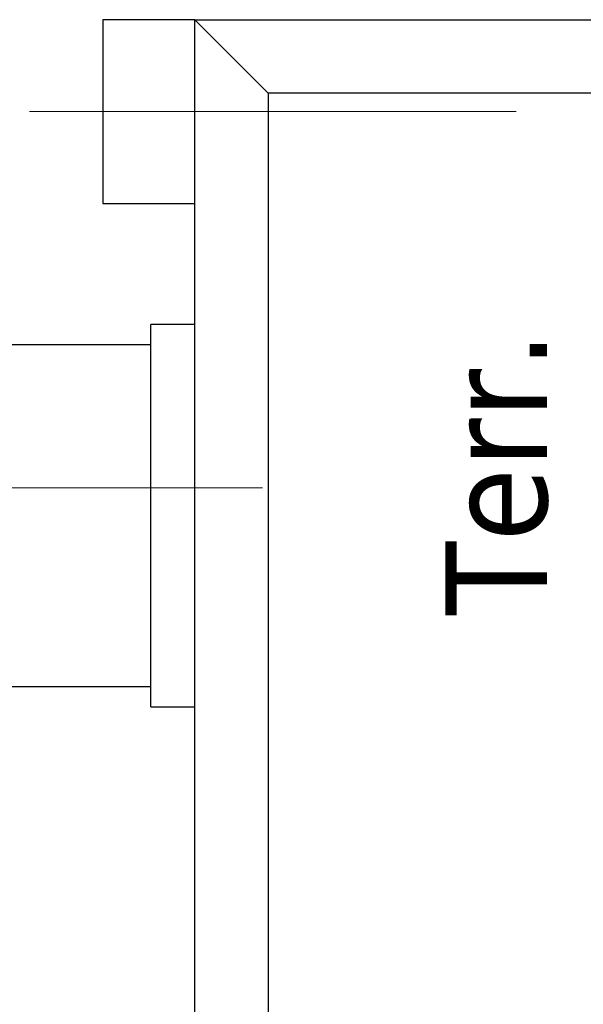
# Model space of a CAD drawing. Header units: millimetres. Extents: x 262469 to 275208, y -32539 to 9411.
# Tile 116 of 256: x 267929 to 267948, y -14020 to -13986. Entities that reach past the tile are written whole.
import ezdxf
from ezdxf.enums import TextEntityAlignment as Align

# ---------------------------------------------------------------- set-up
doc = ezdxf.new("R2010")
doc.units = ezdxf.units.MM
doc.header["$LTSCALE"] = 100
doc.layers.add('$ IE_TELETECHNIKA', color=5, linetype='Continuous', lineweight=30)
doc.styles.add('TAHOMA', font='tahoma.ttf', dxfattribs={"width": 0.85})

msp = doc.modelspace()

# ---------------------------------------------------------------- linework, layer by layer
at = {"layer": '$ IE_TELETECHNIKA', "color": 7, "linetype": 'Continuous'}
for p, q in [((267934.646, -13985.908), (267931.496, -13985.908)), ((267931.496, -13985.908), (267931.496, -13992.207)), ((267934.646, -13985.908), (268186.607, -13985.908)), ((267934.646, -13985.908), (267937.165, -13988.428)), ((267934.646, -13989.058), (267934.646, -13985.908)), ((268184.087, -13988.428), (267937.165, -13988.428)), ((267937.165, -13988.428), (267937.165, -14118.187)), ((267934.646, -14117.558), (267934.646, -13989.058)), ((267931.496, -13992.207), (267934.646, -13992.207)), ((267934.646, -13996.364), (267933.134, -13996.364)), ((267933.134, -14009.466), (267933.134, -13996.364)), ((267933.134, -13997.057), (267927.601, -13997.057)), ((267927.886, -14008.774), (267933.134, -14008.774)), ((267933.134, -14009.466), (267934.646, -14009.466))]:
    msp.add_line(p, q, dxfattribs=at)
at = {"layer": '$ IE_TELETECHNIKA', "color": 7, "linetype": 'Continuous', "lineweight": 5, "ltscale": 20.32}
for p, q in [((267942.205, -13989.058), (267928.977, -13989.058)), ((267942.205, -13989.058), (267945.671, -13989.058)), ((267914.867, -14001.958), (267933.134, -14001.958)), ((267932.933, -14001.958), (267936.964, -14001.958))]:
    msp.add_line(p, q, dxfattribs=at)

# ---------------------------------------------------------------- texts
at = {"layer": '$ IE_TELETECHNIKA', "color": 7, "style": 'TAHOMA'}
msp.add_text('Terr.', height=3.4878, rotation=90, dxfattribs=at).set_placement((267943.238, -14006.316), align=Align.TOP_LEFT)

doc.saveas('drawing.dxf')
